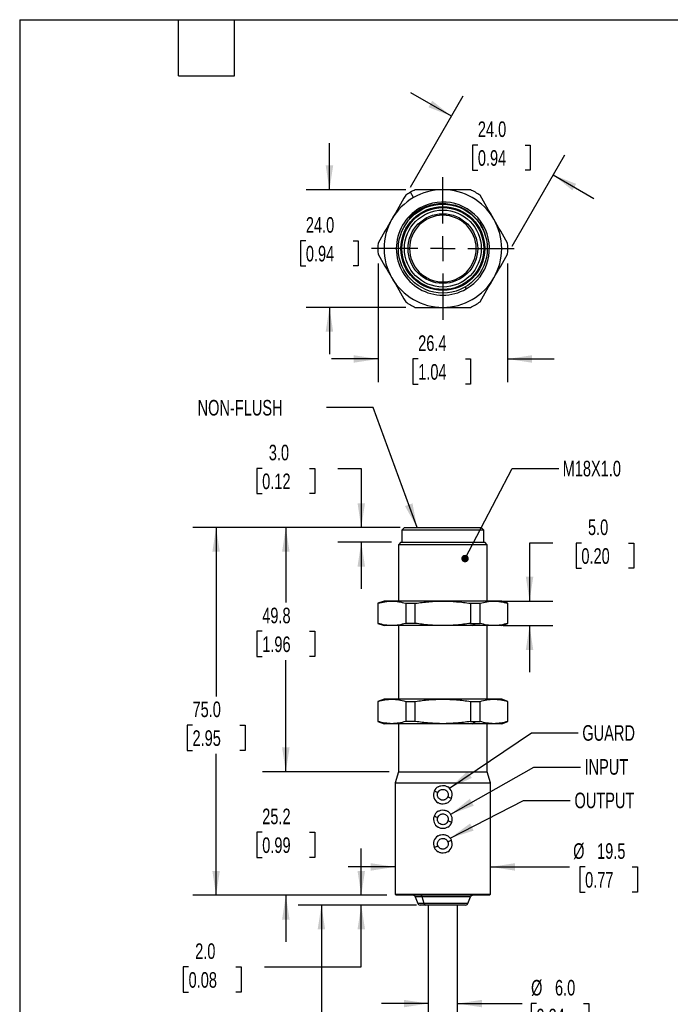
# Model space of a CAD drawing. Header units: millimetres. Extents: x 10 to 410, y 10 to 314.
# Tile 2 of 6: x 10 to 142, y 114 to 314. Entities that reach past the tile are written whole.
import ezdxf

# ---------------------------------------------------------------- set-up
doc = ezdxf.new("R2010")
doc.units = ezdxf.units.MM
doc.header["$LTSCALE"] = 1.5
doc.linetypes.add('CENTERX2', pattern=[20.32, 12.7, -2.54, 2.54, -2.54])
doc.layers.add('CENTER', color=40, linetype='CENTERX2')
doc.layers.add('DIMENSIONS', color=140, linetype='Continuous', lineweight=25)
doc.layers.add('TEXT', color=140, linetype='Continuous', lineweight=25)
doc.styles.add('SLDTEXTSTYLE0', font='TXT', dxfattribs={"width": 0.7})
doc.dimstyles.new('SLDDIMSTYLE0', dxfattribs={"dimtxt": 3.237012, "dimasz": 4.953, "dimexe": 0, "dimexo": 0.0625, "dimgap": 0.809253, "dimtad": 0, "dimtih": 1, "dimtoh": 1, "dimrnd": 1e-09, "dimzin": 4, "dimdsep": 46, "dimtxsty": 'SLDTEXTSTYLE0', "dimsah": 1, "dimcen": 0.09, "dimadec": 0, "dimazin": 1, "dimtfac": 1, "dimtmove": 0, "dimatfit": 0, "dimfxl": 0, "dimfrac": 2, "dimtolj": 1, "dimtzin": 12, "dimarcsym": 0})
doc.dimstyles.new('SLDDIMSTYLE1', dxfattribs={"dimtxt": 3.237012, "dimasz": 4.953, "dimexe": 0, "dimexo": 0.0625, "dimgap": 0.809253, "dimtad": 0, "dimtih": 1, "dimtoh": 1, "dimrnd": 1e-09, "dimzin": 12, "dimdsep": 46, "dimtxsty": 'SLDTEXTSTYLE0', "dimsah": 1, "dimcen": 0.09, "dimadec": 0, "dimazin": 3, "dimtfac": 1, "dimtmove": 0, "dimatfit": 0, "dimfxl": 0, "dimfrac": 2, "dimtolj": 1, "dimtzin": 12, "dimarcsym": 0})
doc.dimstyles.new('SLDDIMSTYLE2', dxfattribs={"dimtxt": 3.237012, "dimasz": 4.953, "dimexe": 0, "dimexo": 0.0625, "dimgap": 0.809253, "dimtad": 0, "dimtih": 1, "dimtoh": 1, "dimrnd": 1e-09, "dimzin": 12, "dimdsep": 46, "dimtxsty": 'SLDTEXTSTYLE0', "dimsah": 1, "dimcen": 0.09, "dimadec": 0, "dimazin": 3, "dimtfac": 1, "dimtofl": 0, "dimtmove": 0, "dimatfit": 3, "dimfxl": 0, "dimfrac": 2, "dimtolj": 1, "dimtzin": 12, "dimarcsym": 0})
doc.dimstyles.new('SLDDIMSTYLE3', dxfattribs={"dimtxt": 3.237012, "dimasz": 4.953, "dimexe": 0, "dimexo": 0.0625, "dimgap": 0.809253, "dimtad": 0, "dimtih": 1, "dimtoh": 1, "dimrnd": 1e-09, "dimzin": 4, "dimdsep": 46, "dimtxsty": 'SLDTEXTSTYLE0', "dimsah": 1, "dimcen": 0.09, "dimadec": 0, "dimazin": 1, "dimtfac": 1, "dimtofl": 0, "dimtmove": 0, "dimatfit": 3, "dimfxl": 0, "dimfrac": 2, "dimtolj": 1, "dimtzin": 12, "dimarcsym": 0})
doc.dimstyles.new('SLDDIMSTYLE4', dxfattribs={"dimtxt": 0.18, "dimasz": 4.953, "dimexe": 0, "dimexo": 0.0625, "dimgap": 0, "dimtad": 0, "dimtih": 1, "dimtoh": 1, "dimdec": 0, "dimrnd": 1e-09, "dimzin": 0, "dimdsep": 46, "dimtxsty": 'Standard', "dimsah": 1, "dimcen": 0.09, "dimadec": 0, "dimazin": 0, "dimtfac": 4.953, "dimtdec": 0, "dimtofl": 0, "dimtmove": 0, "dimatfit": 3, "dimfxl": 0, "dimfrac": 2, "dimtolj": 1, "dimtzin": 0, "dimarcsym": 0})
doc.dimstyles.new('SLDDIMSTYLE5', dxfattribs={"dimtxt": 0.18, "dimasz": 1.524, "dimexe": 0, "dimexo": 0.0625, "dimgap": 0, "dimtad": 0, "dimtih": 1, "dimtoh": 1, "dimdec": 0, "dimrnd": 1e-09, "dimzin": 0, "dimdsep": 46, "dimtxsty": 'Standard', "dimblk1": 'DOT', "dimblk2": 'DOT', "dimsah": 1, "dimcen": 0.09, "dimadec": 0, "dimazin": 0, "dimtfac": 1.524, "dimtdec": 0, "dimtofl": 0, "dimtmove": 0, "dimatfit": 3, "dimldrblk": 'DOT', "dimfxl": 0, "dimfrac": 2, "dimtolj": 1, "dimtzin": 0, "dimarcsym": 0})

# ---------------------------------------------------------------- blocks, each defined once
blk = doc.blocks.new('_D')
at = {"layer": 'DIMENSIONS'}
for p, q in [((58.98, 222.82), (57.9, 222.82)), ((57.9, 222.82), (57.9, 217.67)), ((68.6, 222.82), (69.69, 222.82)), ((69.69, 222.82), (69.69, 217.67)), ((74.44, 222.82), (79.19, 222.82)), ((79.19, 222.82), (79.19, 210.75)), ((57.9, 217.67), (58.98, 217.67)), ((69.69, 217.67), (68.6, 217.67)), ((87.12, 210.75), (74.43, 210.75)), ((85.37, 207.75), (74.43, 207.75)), ((79.19, 207.75), (79.19, 198.23))]:
    blk.add_line(p, q, dxfattribs=at)
for points in [[(79.19, 210.75), (79.95, 215.7), (78.43, 215.7)], [(79.19, 207.75), (78.43, 202.8), (79.95, 202.8)]]:
    blk.add_solid(points, dxfattribs=at)
at = {"layer": 'DIMENSIONS', "char_height": 3.175, "attachment_point": 1, "style": 'SLDTEXTSTYLE0'}
for s, insert in [('3.0', (60.33, 227.64)), ('0.12', (58.98, 221.77))]:
    blk.add_mtext(s, dxfattribs=dict(at, insert=insert))
blk = doc.blocks.new('_D_1')
at = {"layer": 'DIMENSIONS'}
for p, q in [((118.24, 207.58), (113.51, 207.58)), ((113.51, 207.58), (113.51, 195.75)), ((124.08, 207.58), (122.99, 207.58)), ((122.99, 207.58), (122.99, 202.44)), ((133.7, 207.58), (134.78, 207.58)), ((134.78, 207.58), (134.78, 202.44)), ((122.99, 202.44), (124.08, 202.44)), ((134.78, 202.44), (133.7, 202.44)), ((108.13, 195.75), (118.27, 195.75)), ((108.13, 190.75), (118.27, 190.75)), ((113.51, 190.75), (113.51, 181.23))]:
    blk.add_line(p, q, dxfattribs=at)
for points in [[(113.51, 195.75), (114.27, 200.7), (112.75, 200.7)], [(113.51, 190.75), (112.75, 185.8), (114.27, 185.8)]]:
    blk.add_solid(points, dxfattribs=at)
at = {"layer": 'DIMENSIONS', "char_height": 3.175, "attachment_point": 1, "style": 'SLDTEXTSTYLE0'}
for s, insert in [('5.0', (125.43, 212.4)), ('0.20', (124.08, 206.53))]:
    blk.add_mtext(s, dxfattribs=dict(at, insert=insert))
blk = doc.blocks.new('_D_2')
at = {"layer": 'DIMENSIONS'}
for p, q in [((86.08, 141.54), (76.55, 141.54)), ((105.58, 141.54), (121.67, 141.54)), ((124.84, 141.54), (123.75, 141.54)), ((123.75, 141.54), (123.75, 136.4)), ((134.46, 141.54), (135.55, 141.54)), ((135.55, 141.54), (135.55, 136.4)), ((123.75, 136.4), (124.84, 136.4)), ((135.55, 136.4), (134.46, 136.4))]:
    blk.add_line(p, q, dxfattribs=at)
for points in [[(86.08, 141.54), (81.13, 142.3), (81.13, 140.78)], [(105.58, 141.54), (110.53, 140.78), (110.53, 142.3)]]:
    blk.add_solid(points, dxfattribs=at)
at = {"layer": 'DIMENSIONS', "char_height": 3.175, "attachment_point": 1, "style": 'SLDTEXTSTYLE0'}
for s, insert in [('%%c', (122.4, 146.36)), ('19.5', (127.28, 146.36)), ('0.77', (124.84, 140.49))]:
    blk.add_mtext(s, dxfattribs=dict(at, insert=insert))
blk = doc.blocks.new('_D_3')
at = {"layer": 'DIMENSIONS'}
for p, q in [((92.83, 113.67), (83.3, 113.67)), ((98.83, 113.67), (112.02, 113.67)), ((114.91, 113.67), (113.83, 113.67)), ((113.83, 113.67), (113.83, 108.52)), ((124.53, 113.67), (125.62, 113.67)), ((125.62, 113.67), (125.62, 108.52)), ((113.83, 108.52), (114.91, 108.52)), ((125.62, 108.52), (124.53, 108.52))]:
    blk.add_line(p, q, dxfattribs=at)
for points in [[(92.83, 113.67), (87.88, 114.43), (87.88, 112.91)], [(98.83, 113.67), (103.78, 112.91), (103.78, 114.43)]]:
    blk.add_solid(points, dxfattribs=at)
at = {"layer": 'DIMENSIONS', "char_height": 3.175, "attachment_point": 1, "style": 'SLDTEXTSTYLE0'}
for s, insert in [('%%c', (113.82, 118.49)), ('6.0', (118.7, 118.49)), ('0.24', (114.91, 112.62))]:
    blk.add_mtext(s, dxfattribs=dict(at, insert=insert))
blk = doc.blocks.new('_D_4')
at = {"layer": 'DIMENSIONS'}
for p, q in [((86.08, 210.75), (59.04, 210.75)), ((63.8, 210.75), (63.8, 195.46)), ((58.99, 189.59), (57.91, 189.59)), ((57.91, 189.59), (57.91, 184.45)), ((68.61, 189.59), (69.7, 189.59)), ((69.7, 189.59), (69.7, 184.45)), ((57.91, 184.45), (58.99, 184.45)), ((63.8, 160.94), (63.8, 183.72)), ((69.7, 184.45), (68.61, 184.45)), ((84.86, 160.94), (59.04, 160.94))]:
    blk.add_line(p, q, dxfattribs=at)
for points in [[(63.8, 210.75), (63.04, 205.8), (64.57, 205.8)], [(63.8, 160.94), (64.57, 165.9), (63.04, 165.9)]]:
    blk.add_solid(points, dxfattribs=at)
at = {"layer": 'DIMENSIONS', "char_height": 3.175, "attachment_point": 1, "style": 'SLDTEXTSTYLE0'}
for s, insert in [('49.8', (58.99, 194.41)), ('1.96', (58.99, 188.54))]:
    blk.add_mtext(s, dxfattribs=dict(at, insert=insert))
blk = doc.blocks.new('_D_5')
at = {"layer": 'DIMENSIONS'}
for p, q in [((63.8, 160.94), (63.8, 170.47)), ((84.86, 160.94), (59.04, 160.94)), ((58.99, 148.62), (57.91, 148.62)), ((57.91, 148.62), (57.91, 143.47)), ((68.61, 148.62), (69.7, 148.62)), ((69.7, 148.62), (69.7, 143.47)), ((57.91, 143.47), (58.99, 143.47)), ((69.7, 143.47), (68.61, 143.47)), ((84.43, 135.75), (59.04, 135.75)), ((63.8, 135.75), (63.8, 126.23))]:
    blk.add_line(p, q, dxfattribs=at)
for points in [[(63.8, 160.94), (64.57, 165.9), (63.04, 165.9)], [(63.8, 135.75), (63.04, 130.8), (64.57, 130.8)]]:
    blk.add_solid(points, dxfattribs=at)
at = {"layer": 'DIMENSIONS', "char_height": 3.175, "attachment_point": 1, "style": 'SLDTEXTSTYLE0'}
for s, insert in [('25.2', (58.99, 153.43)), ('0.99', (58.99, 147.56))]:
    blk.add_mtext(s, dxfattribs=dict(at, insert=insert))
blk = doc.blocks.new('_D_6')
at = {"layer": 'DIMENSIONS'}
for p, q in [((87.12, 210.75), (44.82, 210.75)), ((49.58, 210.75), (49.58, 176.32)), ((44.77, 170.45), (43.68, 170.45)), ((43.68, 170.45), (43.68, 165.3)), ((54.39, 170.45), (55.48, 170.45)), ((55.48, 170.45), (55.48, 165.3)), ((43.68, 165.3), (44.77, 165.3)), ((55.48, 165.3), (54.39, 165.3)), ((49.58, 135.75), (49.58, 164.58)), ((84.43, 135.75), (44.82, 135.75))]:
    blk.add_line(p, q, dxfattribs=at)
for points in [[(49.58, 210.75), (48.82, 205.8), (50.34, 205.8)], [(49.58, 135.75), (50.34, 140.7), (48.82, 140.7)]]:
    blk.add_solid(points, dxfattribs=at)
at = {"layer": 'DIMENSIONS', "char_height": 3.175, "attachment_point": 1, "style": 'SLDTEXTSTYLE0'}
for s, insert in [('75.0', (44.77, 175.27)), ('2.95', (44.77, 169.4))]:
    blk.add_mtext(s, dxfattribs=dict(at, insert=insert))
blk = doc.blocks.new('_D_7')
at = {"layer": 'DIMENSIONS'}
for p, q in [((79.19, 135.75), (79.19, 145.28)), ((84.43, 135.75), (74.43, 135.75)), ((90.44, 133.75), (74.43, 133.75)), ((79.19, 121.13), (79.19, 133.75)), ((43.97, 121.13), (42.88, 121.13)), ((42.88, 121.13), (42.88, 115.99)), ((53.59, 121.13), (54.67, 121.13)), ((54.67, 121.13), (54.67, 115.99)), ((59.42, 121.13), (79.19, 121.13)), ((42.88, 115.99), (43.97, 115.99)), ((54.67, 115.99), (53.59, 115.99))]:
    blk.add_line(p, q, dxfattribs=at)
for points in [[(79.19, 135.75), (79.95, 140.7), (78.43, 140.7)], [(79.19, 133.75), (78.43, 128.8), (79.95, 128.8)]]:
    blk.add_solid(points, dxfattribs=at)
at = {"layer": 'DIMENSIONS', "char_height": 3.175, "attachment_point": 1, "style": 'SLDTEXTSTYLE0'}
for s, insert in [('2.0', (45.31, 125.95)), ('0.08', (43.97, 120.08))]:
    blk.add_mtext(s, dxfattribs=dict(at, insert=insert))
blk = doc.blocks.new('_D_8')
at = {"layer": 'DIMENSIONS'}
for p, q in [((90.44, 133.75), (66.3, 133.75)), ((71.06, 133.75), (71.06, 103.44)), ((71.06, 77.46), (71.06, 93.15)), ((68.94, 74.29), (73.17, 76.4)), ((73.17, 76.4), (71.06, 77.46)), ((71.06, 73.23), (68.94, 74.29)), ((71.06, 52.03), (71.06, 73.23)), ((90.92, 52.03), (66.3, 52.03))]:
    blk.add_line(p, q, dxfattribs=at)
for points in [[(71.06, 133.75), (70.3, 128.8), (71.82, 128.8)], [(71.06, 52.03), (71.82, 56.98), (70.3, 56.98)]]:
    blk.add_solid(points, dxfattribs=at)
at = {"layer": 'DIMENSIONS', "char_height": 3.175, "attachment_point": 1, "style": 'SLDTEXTSTYLE0'}
for s, insert in [('16.4FT / 5M', (58.15, 102.39)), ('CABLE LENGTH', (54.78, 97.24))]:
    blk.add_mtext(s, dxfattribs=dict(at, insert=insert))
blk = doc.blocks.new('_Dot')
at = {"color": 0, "linetype": 'ByBlock', "lineweight": -2}
blk.add_line((-0.5, 0), (-1, 0), dxfattribs=at)
at = {"color": 0, "linetype": 'ByBlock', "const_width": 0.5}
blk.add_lwpolyline([(-0.25, 0, 1), (0.25, 0, 1)], format="xyb", close=True, dxfattribs=at)
blk = doc.blocks.new('_D_9')
at = {"layer": 'DIMENSIONS'}
for p, q in [((97.57, 294.66), (89.32, 299.42)), ((89.2, 280.16), (99.95, 298.78)), ((102.97, 288.76), (101.88, 288.76)), ((101.88, 288.76), (101.88, 283.62)), ((112.59, 288.76), (113.67, 288.76)), ((113.67, 288.76), (113.67, 283.62)), ((109.98, 268.16), (120.73, 286.78)), ((101.88, 283.62), (102.97, 283.62)), ((113.67, 283.62), (112.59, 283.62)), ((118.35, 282.66), (126.6, 277.89))]:
    blk.add_line(p, q, dxfattribs=at)
for points in [[(97.57, 294.66), (93.66, 297.79), (92.9, 296.47)], [(118.35, 282.66), (122.26, 279.52), (123.02, 280.84)]]:
    blk.add_solid(points, dxfattribs=at)
at = {"layer": 'DIMENSIONS', "char_height": 3.175, "attachment_point": 1, "style": 'SLDTEXTSTYLE0'}
for s, insert in [('24.0', (102.97, 293.58)), ('0.94', (102.97, 287.71))]:
    blk.add_mtext(s, dxfattribs=dict(at, insert=insert))
blk = doc.blocks.new('_D_10')
at = {"layer": 'DIMENSIONS'}
for p, q in [((72.7, 279.65), (72.7, 289.17)), ((88.31, 279.65), (67.93, 279.65)), ((67.89, 269.25), (66.8, 269.25)), ((66.8, 269.25), (66.8, 264.1)), ((77.51, 269.25), (78.59, 269.25)), ((78.59, 269.25), (78.59, 264.1)), ((66.8, 264.1), (67.89, 264.1)), ((78.59, 264.1), (77.51, 264.1)), ((88.31, 255.65), (67.93, 255.65)), ((72.7, 255.65), (72.7, 246.12))]:
    blk.add_line(p, q, dxfattribs=at)
for points in [[(72.7, 279.65), (73.46, 284.6), (71.93, 284.6)], [(72.7, 255.65), (71.93, 250.69), (73.46, 250.69)]]:
    blk.add_solid(points, dxfattribs=at)
at = {"layer": 'DIMENSIONS', "char_height": 3.175, "attachment_point": 1, "style": 'SLDTEXTSTYLE0'}
for s, insert in [('24.0', (67.89, 274.06)), ('0.94', (67.89, 268.2))]:
    blk.add_mtext(s, dxfattribs=dict(at, insert=insert))
blk = doc.blocks.new('_D_11')
at = {"layer": 'DIMENSIONS'}
for p, q in [((82.63, 264.61), (82.63, 240.37)), ((109.03, 264.61), (109.03, 240.37)), ((82.63, 245.13), (73.1, 245.13)), ((90.8, 245.13), (89.71, 245.13)), ((89.71, 245.13), (89.71, 239.99)), ((100.42, 245.13), (101.5, 245.13)), ((101.5, 245.13), (101.5, 239.99)), ((109.03, 245.13), (118.56, 245.13)), ((89.71, 239.99), (90.8, 239.99)), ((101.5, 239.99), (100.42, 239.99))]:
    blk.add_line(p, q, dxfattribs=at)
for points in [[(82.63, 245.13), (77.67, 245.89), (77.67, 244.37)], [(109.03, 245.13), (113.98, 244.37), (113.98, 245.89)]]:
    blk.add_solid(points, dxfattribs=at)
at = {"layer": 'DIMENSIONS', "char_height": 3.175, "attachment_point": 1, "style": 'SLDTEXTSTYLE0'}
for s, insert in [('26.4', (90.8, 249.95)), ('1.04', (90.8, 244.08))]:
    blk.add_mtext(s, dxfattribs=dict(at, insert=insert))
blk = doc.blocks.new('SW_CENTERMARKSYMBOL_0')
at = {"layer": 'CENTER', "color": 0}
for p, q in [((0, 5.08), (0, 14.54)), ((0, 0), (0, 2.54)), ((-5.08, 0), (-14.54, 0)), ((0, 0), (-2.54, 0)), ((0, 0), (0, -2.54)), ((0, 0), (2.54, 0)), ((5.08, 0), (14.54, 0)), ((0, -5.08), (0, -14.54))]:
    blk.add_line(p, q, dxfattribs=at)

msp = doc.modelspace()

# ---------------------------------------------------------------- linework, layer by layer
for p, q in [((89.829, 278.038), (89.204, 279.121)), ((91.079, 275.873), (91.195, 275.673)), ((91.238, 275.598), (91.298, 275.493)), ((88.729, 267.646), (89.029, 267.646)), ((102.629, 267.646), (102.929, 267.646)), ((100.36, 259.798), (100.579, 259.419)), ((87.987, 210.752), (87.479, 210.244)), ((87.479, 210.244), (87.479, 207.752)), ((104.179, 210.244), (87.479, 210.244)), ((87.987, 210.752), (103.671, 210.752)), ((104.179, 210.244), (103.671, 210.752)), ((104.179, 207.752), (104.179, 210.244)), ((87.276, 207.752), (86.768, 207.244)), ((86.768, 207.244), (86.768, 195.752)), ((104.891, 207.244), (86.768, 207.244)), ((87.276, 207.752), (104.383, 207.752)), ((104.891, 207.244), (104.383, 207.752)), ((104.891, 195.752), (104.891, 207.244)), ((83.829, 195.752), (82.579, 195.297)), ((82.579, 195.297), (82.579, 191.207)), ((82.579, 195.297), (82.628, 195.297)), ((82.628, 191.207), (82.628, 195.297)), ((85.437, 195.752), (83.829, 195.752)), ((95.829, 195.752), (85.437, 195.752)), ((88.246, 195.297), (88.246, 191.207)), ((88.246, 195.297), (90.211, 195.297)), ((90.211, 191.207), (90.211, 195.297)), ((106.221, 195.752), (95.829, 195.752)), ((101.447, 195.297), (101.447, 191.207)), ((101.447, 195.297), (103.412, 195.297)), ((103.412, 191.207), (103.412, 195.297)), ((107.829, 195.752), (106.221, 195.752)), ((109.079, 195.297), (107.829, 195.752)), ((109.031, 195.297), (109.031, 191.207)), ((109.031, 195.297), (109.079, 195.297)), ((109.079, 191.207), (109.079, 195.297)), ((82.579, 191.207), (83.829, 190.752)), ((82.628, 191.207), (82.579, 191.207)), ((90.211, 191.207), (88.246, 191.207)), ((101.447, 191.207), (102.454, 191.207)), ((101.829, 190.752), (102.454, 191.207)), ((102.454, 191.207), (103.412, 191.207)), ((107.829, 190.752), (109.079, 191.207)), ((109.079, 191.207), (109.031, 191.207)), ((85.437, 190.752), (83.829, 190.752)), ((95.829, 190.752), (85.437, 190.752)), ((86.768, 190.752), (86.768, 175.752)), ((101.829, 190.752), (95.829, 190.752)), ((106.221, 190.752), (101.829, 190.752)), ((104.891, 175.752), (104.891, 190.752)), ((107.829, 190.752), (106.221, 190.752)), ((83.829, 175.752), (82.579, 175.297)), ((82.579, 175.297), (82.579, 171.207)), ((82.579, 175.297), (82.628, 175.297)), ((82.628, 171.207), (82.628, 175.297)), ((85.437, 175.752), (83.829, 175.752)), ((95.829, 175.752), (85.437, 175.752)), ((88.246, 175.297), (88.246, 171.207)), ((88.246, 175.297), (90.211, 175.297)), ((90.211, 171.207), (90.211, 175.297)), ((106.221, 175.752), (95.829, 175.752)), ((101.447, 175.297), (101.447, 171.207)), ((101.447, 175.297), (103.412, 175.297)), ((103.412, 171.207), (103.412, 175.297)), ((107.829, 175.752), (106.221, 175.752)), ((109.079, 175.297), (107.829, 175.752)), ((109.031, 175.297), (109.031, 171.207)), ((109.031, 175.297), (109.079, 175.297)), ((109.079, 171.207), (109.079, 175.297)), ((82.579, 171.207), (83.829, 170.752)), ((82.628, 171.207), (82.579, 171.207)), ((85.437, 170.752), (83.829, 170.752)), ((95.829, 170.752), (85.437, 170.752)), ((86.768, 170.752), (86.768, 160.943)), ((90.211, 171.207), (88.246, 171.207)), ((101.829, 170.752), (95.829, 170.752)), ((101.447, 171.207), (102.454, 171.207)), ((101.829, 170.752), (102.454, 171.207)), ((106.221, 170.752), (101.829, 170.752)), ((102.454, 171.207), (103.412, 171.207)), ((104.891, 160.943), (104.891, 170.752)), ((107.829, 170.752), (106.221, 170.752)), ((107.829, 170.752), (109.079, 171.207)), ((109.079, 171.207), (109.031, 171.207)), ((86.768, 160.943), (86.079, 158.691)), ((86.768, 160.943), (104.891, 160.943)), ((105.579, 158.691), (104.891, 160.943)), ((86.079, 158.691), (86.079, 136.006)), ((86.079, 158.691), (105.579, 158.691)), ((105.579, 136.006), (105.579, 158.691)), ((86.079, 136.006), (86.333, 135.752)), ((86.079, 136.006), (105.579, 136.006)), ((105.325, 135.752), (86.333, 135.752)), ((90.201, 135.427), (90.708, 134.076)), ((91.611, 135.427), (90.201, 135.427)), ((91.991, 134.076), (91.611, 135.427)), ((101.458, 135.427), (91.611, 135.427)), ((100.951, 134.076), (101.458, 135.427)), ((105.325, 135.752), (105.579, 136.006)), ((91.991, 134.076), (90.708, 134.076)), ((92.342, 133.752), (91.196, 133.752)), ((100.951, 134.076), (91.991, 134.076)), ((92.829, 133.752), (92.829, 102.34)), ((98.829, 102.34), (98.829, 133.752))]:
    msp.add_line(p, q)
at = {"flags": 128}
for points in [[(94.822, 156.694), (94.679, 156.757), (94.542, 156.817), (94.415, 156.873), (94.304, 156.921), (94.213, 156.961), (94.145, 156.991), (94.104, 157.009), (94.089, 157.016)], [(97.569, 155.488), (97.555, 155.494), (97.513, 155.513), (97.445, 155.542), (97.354, 155.582), (97.243, 155.631), (97.117, 155.687), (96.979, 155.747), (96.836, 155.81)], [(94.786, 151.6), (94.638, 151.649), (94.495, 151.697), (94.364, 151.74), (94.249, 151.779), (94.155, 151.81), (94.085, 151.834), (94.041, 151.848), (94.027, 151.853)], [(97.632, 150.651), (97.617, 150.656), (97.574, 150.67), (97.504, 150.693), (97.409, 150.725), (97.294, 150.763), (97.163, 150.807), (97.021, 150.854), (96.873, 150.904)], [(96.843, 146.679), (96.987, 146.74), (97.125, 146.798), (97.252, 146.851), (97.364, 146.899), (97.456, 146.937), (97.524, 146.966), (97.566, 146.984), (97.58, 146.99)], [(94.078, 145.514), (94.092, 145.52), (94.134, 145.538), (94.202, 145.567), (94.294, 145.605), (94.406, 145.652), (94.533, 145.706), (94.672, 145.764), (94.815, 145.825)]]:
    msp.add_lwpolyline(points, dxfattribs=at)
for radius in [9.062, 8.554, 8.35, 7.842, 7.1]:
    msp.add_circle((95.829, 267.646), radius)
for centre, radius, start, end in [((95.829, 267.646), 13.25, 120, 124.91237), ((95.829, 267.646), 13.25, 115.08763, 120), ((95.829, 267.646), 12, 90, 120), ((95.829, 267.646), 12, 30, 90), ((95.829, 267.646), 13.25, 55.08763, 64.91237), ((95.829, 267.646), 12, 120, 150), ((95.829, 267.646), 9.5, 300, 120), ((95.829, 267.646), 9.5, 120, 300), ((95.829, 267.646), 12, 150, 210), ((95.829, 267.646), 12, 330, 30), ((95.829, 267.646), 13.25, 175.08763, 184.91237), ((95.829, 267.646), 13.25, 355.08763, 4.91237), ((95.829, 267.646), 12, 210, 270), ((95.829, 267.646), 12, 270, 330), ((95.829, 267.646), 13.25, 235.08763, 244.91237), ((95.829, 267.646), 13.25, 295.08763, 304.91237), ((95.829, 156.252), 1.9, 156.29808, 238.73292), ((95.829, 156.252), 1.9, 121.26699, 156.29821), ((95.829, 156.252), 1.9, 336.29808, 58.73292), ((95.829, 156.252), 1.9, 301.26699, 336.29821), ((95.829, 151.252), 1.9, 121.26708, 161.55621), ((95.829, 151.252), 1.9, 341.55612, 58.7329), ((95.829, 151.252), 1.9, 161.55612, 238.7329), ((95.829, 151.252), 1.9, 301.26708, 341.55621), ((95.829, 146.252), 1.9, 121.26712, 202.84565), ((95.829, 146.252), 1.9, 22.84567, 58.73283), ((95.829, 146.252), 1.9, 301.26711, 22.84565), ((95.829, 146.252), 1.9, 202.84563, 238.73293), ((89.733, 135.252), 0.5, 20.55604, 90.00003), ((91.22, 135.357), 0.397, 10.27451, 84.20808), ((101.926, 135.252), 0.5, 89.99997, 159.44396), ((91.176, 134.252), 0.5, 200.55605, 269.99995), ((92.382, 134.147), 0.397, 190.27446, 264.20809), ((100.483, 134.252), 0.5, 270.00005, 339.44395)]:
    msp.add_arc(centre, radius, start, end)
for points in [[(95.829, 279.646), (93.944, 279.646), (92.073, 279.646), (90.211, 279.646)], [(101.447, 279.646), (99.586, 279.646), (97.714, 279.646), (95.829, 279.646)], [(88.246, 278.511), (87.315, 276.899), (86.379, 275.278), (85.437, 273.646)], [(106.221, 273.646), (105.279, 275.278), (104.343, 276.899), (103.412, 278.511)], [(85.437, 273.646), (84.494, 272.013), (83.559, 270.393), (82.628, 268.781)], [(109.031, 268.781), (108.1, 270.393), (107.164, 272.013), (106.221, 273.646)], [(82.628, 266.511), (83.559, 264.899), (84.494, 263.278), (85.437, 261.646)], [(106.221, 261.646), (107.164, 263.278), (108.1, 264.899), (109.031, 266.511)], [(85.437, 261.646), (86.379, 260.013), (87.315, 258.393), (88.246, 256.781)], [(103.412, 256.781), (104.343, 258.393), (105.279, 260.013), (106.221, 261.646)], [(90.211, 255.646), (92.073, 255.646), (93.944, 255.646), (95.829, 255.646)], [(95.829, 255.646), (97.714, 255.646), (99.586, 255.646), (101.447, 255.646)]]:
    msp.add_open_spline(points, degree=3)
for points, knots in [([(88.906, 273.856), (89.237, 274.217), (89.595, 274.549), (90.36, 275.157), (90.768, 275.432), (91.195, 275.673)], [0, 0, 0, 0, 0.5, 0.5, 1, 1, 1, 1]), ([(91.238, 275.598), (90.806, 275.37), (90.395, 275.11), (89.616, 274.528), (89.247, 274.205), (88.906, 273.856)], [0, 0, 0, 0, 0.5, 0.5, 1, 1, 1, 1]), ([(91.195, 275.673), (91.789, 275.961), (92.851, 276.478), (94.524, 276.822), (96.082, 276.9), (97.633, 276.706), (99.129, 276.26), (100.524, 275.562), (101.781, 274.646), (102.863, 273.531), (103.727, 272.252), (104.262, 271.193), (104.423, 270.553), (104.458, 270.412)], [0, 0, 0, 0, 0.1206889, 0.2157493, 0.3108097, 0.4058767, 0.5009388, 0.5957747, 0.6906105, 0.7848548, 0.879099, 0.9733734, 1, 1, 1, 1]), ([(94.868, 276.613), (94.845, 276.613), (94.322, 276.621), (93.436, 276.429), (92.242, 276.083), (91.573, 275.759), (91.238, 275.598)], [0, 0, 0, 0, 0.0177834, 0.4137513, 0.7068756, 1, 1, 1, 1]), ([(102.629, 267.646), (102.629, 269.449), (101.913, 271.179), (99.362, 273.729), (97.633, 274.446), (94.026, 274.446), (92.296, 273.729), (89.746, 271.179), (89.029, 269.449), (89.029, 267.646)], [0, 0, 0, 0, 0.25, 0.25, 0.5, 0.5, 0.75, 0.75, 1, 1, 1, 1]), ([(89.029, 267.646), (89.029, 265.843), (89.746, 264.113), (92.296, 261.562), (94.026, 260.846), (97.633, 260.846), (99.362, 261.562), (101.913, 264.113), (102.629, 265.843), (102.629, 267.646)], [0, 0, 0, 0, 0.25, 0.25, 0.5, 0.5, 0.75, 0.75, 1, 1, 1, 1]), ([(82.628, 195.297), (83.09, 195.427), (84.009, 195.685), (84.963, 195.73), (85.437, 195.752)], [0, 0, 0, 0, 0.5031596, 1, 1, 1, 1]), ([(85.437, 195.752), (85.908, 195.73), (86.861, 195.685), (87.781, 195.427), (88.246, 195.297)], [0, 0, 0, 0, 0.49388795, 1, 1, 1, 1]), ([(90.211, 195.297), (91.14, 195.427), (93.004, 195.687), (94.886, 195.73), (95.829, 195.752)], [0, 0, 0, 0, 0.49860101, 1, 1, 1, 1]), ([(95.829, 195.752), (96.767, 195.731), (98.648, 195.688), (100.512, 195.427), (101.447, 195.297)], [0, 0, 0, 0, 0.4984355, 1, 1, 1, 1]), ([(103.412, 195.297), (103.875, 195.427), (104.794, 195.685), (105.748, 195.73), (106.221, 195.752)], [0, 0, 0, 0, 0.50315972, 1, 1, 1, 1]), ([(106.221, 195.752), (106.692, 195.73), (107.646, 195.685), (108.565, 195.427), (109.031, 195.297)], [0, 0, 0, 0, 0.4938881, 1, 1, 1, 1]), ([(85.437, 190.752), (84.966, 190.774), (84.012, 190.818), (83.093, 191.076), (82.628, 191.207)], [0, 0, 0, 0, 0.4938879, 1, 1, 1, 1]), ([(88.246, 191.207), (87.783, 191.077), (86.864, 190.819), (85.911, 190.774), (85.437, 190.752)], [0, 0, 0, 0, 0.5031597, 1, 1, 1, 1]), ([(95.829, 190.752), (94.891, 190.773), (93.01, 190.816), (91.146, 191.076), (90.211, 191.207)], [0, 0, 0, 0, 0.4984354, 1, 1, 1, 1]), ([(101.447, 191.207), (100.518, 191.077), (98.654, 190.817), (96.773, 190.773), (95.829, 190.752)], [0, 0, 0, 0, 0.498601, 1, 1, 1, 1]), ([(106.221, 190.752), (105.751, 190.774), (104.797, 190.818), (103.878, 191.076), (103.412, 191.207)], [0, 0, 0, 0, 0.4938877, 1, 1, 1, 1]), ([(109.031, 191.207), (108.568, 191.077), (107.649, 190.819), (106.695, 190.774), (106.221, 190.752)], [0, 0, 0, 0, 0.50315956, 1, 1, 1, 1]), ([(82.628, 175.297), (83.09, 175.427), (84.009, 175.685), (84.963, 175.73), (85.437, 175.752)], [0, 0, 0, 0, 0.5031596, 1, 1, 1, 1]), ([(85.437, 175.752), (85.908, 175.73), (86.861, 175.685), (87.781, 175.427), (88.246, 175.297)], [0, 0, 0, 0, 0.49388795, 1, 1, 1, 1]), ([(90.211, 175.297), (91.14, 175.427), (93.004, 175.687), (94.886, 175.73), (95.829, 175.752)], [0, 0, 0, 0, 0.49860101, 1, 1, 1, 1]), ([(95.829, 175.752), (96.767, 175.731), (98.648, 175.688), (100.512, 175.427), (101.447, 175.297)], [0, 0, 0, 0, 0.4984355, 1, 1, 1, 1]), ([(103.412, 175.297), (103.875, 175.427), (104.794, 175.685), (105.748, 175.73), (106.221, 175.752)], [0, 0, 0, 0, 0.50315972, 1, 1, 1, 1]), ([(106.221, 175.752), (106.692, 175.73), (107.646, 175.685), (108.565, 175.427), (109.031, 175.297)], [0, 0, 0, 0, 0.4938881, 1, 1, 1, 1]), ([(85.437, 170.752), (84.966, 170.774), (84.012, 170.818), (83.093, 171.076), (82.628, 171.207)], [0, 0, 0, 0, 0.493888, 1, 1, 1, 1]), ([(88.246, 171.207), (87.783, 171.077), (86.864, 170.819), (85.911, 170.774), (85.437, 170.752)], [0, 0, 0, 0, 0.5031597, 1, 1, 1, 1]), ([(95.829, 170.752), (94.891, 170.773), (93.01, 170.816), (91.146, 171.076), (90.211, 171.207)], [0, 0, 0, 0, 0.49843545, 1, 1, 1, 1]), ([(101.447, 171.207), (100.518, 171.077), (98.654, 170.817), (96.773, 170.773), (95.829, 170.752)], [0, 0, 0, 0, 0.498601, 1, 1, 1, 1]), ([(106.221, 170.752), (105.751, 170.774), (104.797, 170.818), (103.878, 171.076), (103.412, 171.207)], [0, 0, 0, 0, 0.4938878, 1, 1, 1, 1]), ([(109.031, 171.207), (108.568, 171.077), (107.649, 170.819), (106.695, 170.774), (106.221, 170.752)], [0, 0, 0, 0, 0.5031595, 1, 1, 1, 1]), ([(96.836, 155.81), (96.767, 155.689), (96.66, 155.503), (96.432, 155.323), (96.231, 155.22), (96.014, 155.159), (95.726, 155.141), (95.376, 155.22), (95.081, 155.424), (94.9, 155.648), (94.797, 155.85), (94.737, 156.067), (94.715, 156.357), (94.78, 156.561), (94.822, 156.694)], [0, 0, 0, 0, 0.1197213, 0.1849386, 0.25, 0.3152171, 0.3802785, 0.5, 0.6197215, 0.6849384, 0.7500001, 0.8152173, 0.8802783, 1, 1, 1, 1]), ([(94.822, 156.694), (94.891, 156.815), (94.998, 157.001), (95.226, 157.181), (95.427, 157.284), (95.645, 157.344), (95.933, 157.363), (96.282, 157.284), (96.577, 157.08), (96.758, 156.855), (96.861, 156.654), (96.921, 156.437), (96.943, 156.147), (96.878, 155.942), (96.836, 155.81)], [0, 0, 0, 0, 0.1197213, 0.1849385, 0.2499999, 0.315217, 0.3802784, 0.4999999, 0.6197216, 0.6849385, 0.7500001, 0.8152173, 0.8802783, 1, 1, 1, 1]), ([(94.843, 157.876), (95.034, 157.967), (95.416, 158.151), (96.062, 158.169), (96.532, 158.037), (96.765, 157.904), (96.815, 157.876)], [0, 0, 0, 0, 0.3044912, 0.6099151, 0.9161235, 1, 1, 1, 1]), ([(96.815, 154.628), (96.625, 154.536), (96.243, 154.353), (95.596, 154.335), (95.127, 154.467), (94.893, 154.599), (94.843, 154.628)], [0, 0, 0, 0, 0.3044913, 0.6099153, 0.9161239, 1, 1, 1, 1]), ([(94.843, 152.876), (95.034, 152.967), (95.416, 153.151), (96.062, 153.169), (96.532, 153.037), (96.765, 152.904), (96.815, 152.876)], [0, 0, 0, 0, 0.3044914, 0.6099154, 0.9161239, 1, 1, 1, 1]), ([(96.873, 150.904), (96.815, 150.777), (96.726, 150.582), (96.515, 150.382), (96.324, 150.261), (96.113, 150.181), (95.828, 150.136), (95.473, 150.183), (95.16, 150.359), (94.959, 150.566), (94.838, 150.757), (94.759, 150.968), (94.71, 151.254), (94.756, 151.464), (94.786, 151.6)], [0, 0, 0, 0, 0.1197215, 0.1849385, 0.2500001, 0.3152172, 0.3802786, 0.5000001, 0.6197215, 0.6849387, 0.7500002, 0.8152171, 0.8802788, 1, 1, 1, 1]), ([(94.786, 151.6), (94.843, 151.726), (94.933, 151.922), (95.144, 152.122), (95.334, 152.243), (95.545, 152.323), (95.83, 152.368), (96.186, 152.321), (96.498, 152.145), (96.699, 151.938), (96.82, 151.747), (96.9, 151.536), (96.948, 151.249), (96.902, 151.04), (96.873, 150.904)], [0, 0, 0, 0, 0.1197215, 0.1849385, 0.2500001, 0.3152172, 0.3802786, 0.5000001, 0.6197215, 0.6849387, 0.7500002, 0.8152171, 0.8802788, 1, 1, 1, 1]), ([(96.815, 149.628), (96.625, 149.536), (96.243, 149.353), (95.596, 149.335), (95.127, 149.467), (94.893, 149.599), (94.843, 149.628)], [0, 0, 0, 0, 0.3044912, 0.6099153, 0.9161239, 1, 1, 1, 1]), ([(94.815, 145.825), (94.775, 145.958), (94.713, 146.164), (94.74, 146.453), (94.803, 146.67), (94.909, 146.869), (95.094, 147.091), (95.392, 147.29), (95.743, 147.364), (96.03, 147.342), (96.247, 147.278), (96.446, 147.172), (96.672, 146.989), (96.776, 146.801), (96.843, 146.679)], [0, 0, 0, 0, 0.1197215, 0.1849385, 0.2499999, 0.3152169, 0.3802785, 0.4999999, 0.6197214, 0.6849385, 0.75, 0.815217, 0.8802786, 1, 1, 1, 1]), ([(96.843, 146.679), (96.883, 146.546), (96.945, 146.34), (96.918, 146.05), (96.855, 145.834), (96.749, 145.634), (96.564, 145.413), (96.267, 145.214), (95.916, 145.139), (95.628, 145.162), (95.411, 145.226), (95.212, 145.332), (94.987, 145.515), (94.883, 145.703), (94.815, 145.825)], [0, 0, 0, 0, 0.1197215, 0.1849385, 0.2499999, 0.3152171, 0.3802785, 0.4999999, 0.6197214, 0.6849384, 0.75, 0.815217, 0.8802784, 1, 1, 1, 1]), ([(94.843, 147.876), (95.034, 147.967), (95.416, 148.151), (96.062, 148.169), (96.532, 148.037), (96.765, 147.904), (96.815, 147.876)], [0, 0, 0, 0, 0.3044912, 0.6099153, 0.9161239, 1, 1, 1, 1]), ([(96.815, 144.628), (96.625, 144.536), (96.243, 144.353), (95.596, 144.335), (95.127, 144.467), (94.893, 144.599), (94.843, 144.628)], [0, 0, 0, 0, 0.3044912, 0.6099153, 0.9161239, 1, 1, 1, 1]), ([(100.462, 133.752), (100.466, 133.752), (100.527, 133.752), (100.279, 133.752), (100.168, 133.752), (99.874, 133.752), (99.471, 133.752), (98.872, 133.752), (98.175, 133.752), (97.37, 133.752), (96.484, 133.752), (95.546, 133.752), (94.762, 133.752), (94.155, 133.752), (93.617, 133.752), (93.014, 133.752), (92.554, 133.752), (92.342, 133.752)], [0, 0, 0, 0, 0.0014565, 0.0207938, 0.0388578, 0.0623943, 0.1198357, 0.1934652, 0.280327, 0.377658, 0.489465, 0.6070754, 0.7231873, 0.7779595, 0.8306834, 0.9215811, 1, 1, 1, 1])]:
    msp.add_open_spline(points, degree=3, knots=knots)
at = {"layer": 'TEXT'}
for p, q in [((9.525, 314.325), (409.575, 314.325)), ((9.525, 314.325), (9.525, 9.525)), ((41.91, 302.895), (41.91, 314.325)), ((53.34, 302.895), (53.34, 314.325)), ((41.91, 302.895), (53.34, 302.895))]:
    msp.add_line(p, q, dxfattribs=at)

# ---------------------------------------------------------------- block references
at = {"layer": 'CENTER'}
msp.add_blockref('SW_CENTERMARKSYMBOL_0', (95.829, 267.646), dxfattribs=at)

# ---------------------------------------------------------------- texts
at = {"layer": 'TEXT', "char_height": 3.175, "attachment_point": 1, "style": 'SLDTEXTSTYLE0'}
for s, insert in [('NON-FLUSH', (45.804, 236.777)), ('M18X1.0', (120.26, 224.369)), ('GUARD', (124.276, 170.446)), ('INPUT', (124.716, 163.522)), ('OUTPUT', (122.673, 156.688))]:
    msp.add_mtext(s, dxfattribs=dict(at, insert=insert))

# ---------------------------------------------------------------- dimensions: what is measured, and where the dimension line sits
at = {"layer": 'DIMENSIONS'}
for base, p1, p2, angle, dimstyle, picture, middle in [((118.351, 282.655), (88.246, 278.511), (109.031, 266.511), 330, 'SLDDIMSTYLE0', '_D_9', (107.776, 288.761)), ((72.696, 255.646), (90.211, 279.646), (90.211, 255.646), 90, 'SLDDIMSTYLE0', '_D_10', (72.696, 269.247)), ((79.192, 210.752), (87.276, 207.752), (89.029, 210.752), 90, 'SLDDIMSTYLE0', '_D', (79.192, 222.818)), ((113.507, 195.752), (106.221, 190.752), (106.221, 195.752), 90, 'SLDDIMSTYLE0', '_D_1', (113.507, 207.583)), ((49.579, 210.752), (86.333, 135.752), (89.029, 210.752), 90, 'SLDDIMSTYLE3', '_D_6', (49.579, 170.448)), ((63.804, 160.943), (87.987, 210.752), (86.768, 160.943), 90, 'SLDDIMSTYLE2', '_D_4', (63.804, 189.591)), ((63.804, 135.752), (86.768, 160.943), (86.333, 135.752), 90, 'SLDDIMSTYLE1', '_D_5', (63.804, 148.616)), ((79.192, 133.752), (86.333, 135.752), (92.342, 133.752), 90, 'SLDDIMSTYLE0', '_D_7', (79.192, 121.132))]:
    dim = msp.add_linear_dim(base=base, p1=p1, p2=p2, angle=angle, dimstyle=dimstyle, dxfattribs=at)
    dim.commit()
    dim.dimension.update_dxf_attribs({"geometry": picture, "text_midpoint": middle, "dimtype": 160})
dim = msp.add_linear_dim(base=(109.031, 245.13), p1=(82.628, 266.511), p2=(109.031, 266.511), dimstyle='SLDDIMSTYLE1', dxfattribs=at)
dim.commit()
dim.dimension.update_dxf_attribs({"geometry": '_D_11', "text_midpoint": (95.608, 245.13), "dimtype": 160})
for base, p1, p2, dimstyle, picture, middle in [((105.579, 141.54), (86.079, 136.006), (105.579, 136.006), 'SLDDIMSTYLE1', '_D_2', (129.65, 141.54)), ((98.829, 113.669), (92.829, 135.752), (98.829, 135.752), 'SLDDIMSTYLE0', '_D_3', (119.723, 113.669))]:
    dim = msp.add_linear_dim(base=base, p1=p1, p2=p2, text='%%c<>', dimstyle=dimstyle, dxfattribs=at)
    dim.commit()
    dim.dimension.update_dxf_attribs({"geometry": picture, "text_midpoint": middle, "dimtype": 160})
dim = msp.add_linear_dim(base=(71.058, 52.026), p1=(92.342, 133.752), p2=(92.829, 52.026), angle=90, text='16.4FT / 5M\\PCABLE LENGTH', dimstyle='SLDDIMSTYLE2', dxfattribs=at)
dim.commit()
dim.dimension.update_dxf_attribs({"geometry": '_D_8', "text_midpoint": (71.058, 98.293), "dimtype": 160})

# ---------------------------------------------------------------- leaders
at = {"layer": 'TEXT'}
for points, dimstyle in [([(90.574, 210.752), (81.623, 235.221), (72.098, 235.221)], 'SLDDIMSTYLE4'), ([(100.353, 204.426), (109.959, 222.773), (119.484, 222.773)], 'SLDDIMSTYLE5'), ([(97.176, 157.592), (113.903, 168.911), (123.428, 168.911)], 'SLDDIMSTYLE4'), ([(97.424, 152.285), (114.396, 161.885), (123.921, 161.885)], 'SLDDIMSTYLE4'), ([(97.336, 147.409), (112.301, 155.106), (121.826, 155.106)], 'SLDDIMSTYLE4')]:
    msp.add_leader(points, dimstyle=dimstyle, dxfattribs=at)

doc.saveas('drawing.dxf')
